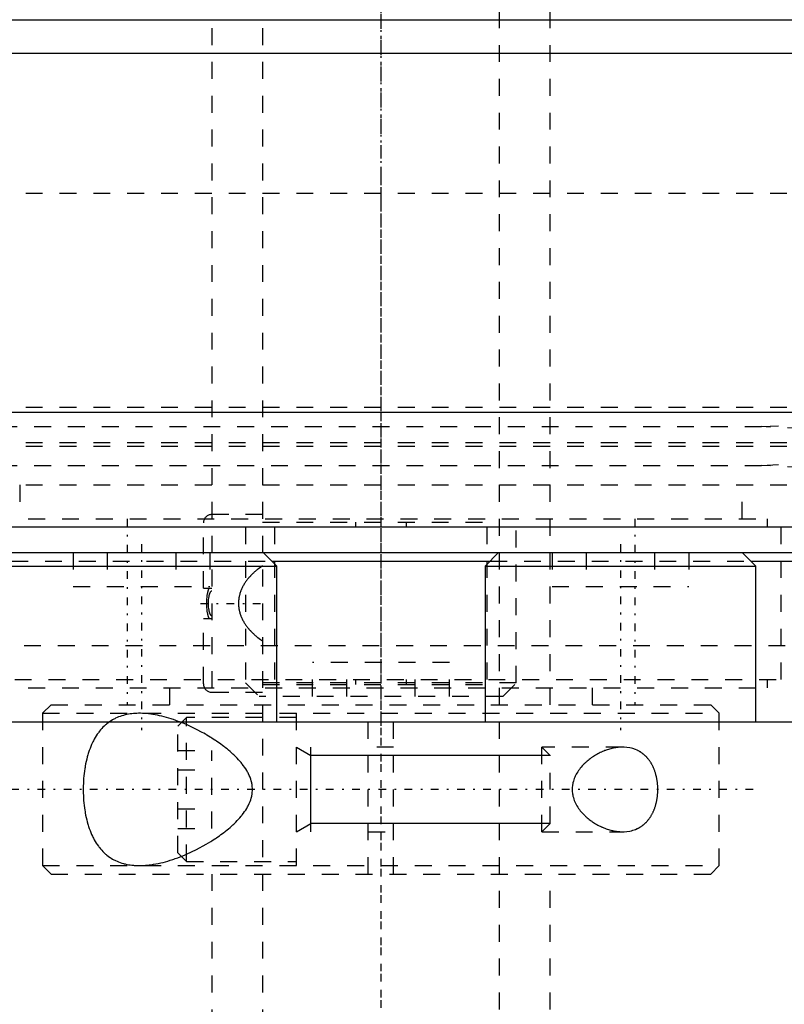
# Model space of a CAD drawing. Extents: x -90 to 90, y -1 to 976.
# Tile 4 of 11: x -21 to 24, y 288 to 347. Entities that reach past the tile are written whole.
import ezdxf

# ---------------------------------------------------------------- set-up
doc = ezdxf.new("R2010")
doc.units = 0
doc.linetypes.add('CENTER', pattern=[1.5, 0.45, -0.5, 0.05, -0.5])
doc.linetypes.add('DASHED', pattern=[2, 1, -1])
for name, color, linetype in [('AM_0', 7, 'CONTINUOUS'), ('AM_10', 7, 'CONTINUOUS'), ('AM_3', 7, 'DASHED'), ('AM_7', 7, 'CENTER')]:
    doc.layers.add(name, color=color, linetype=linetype)

msp = doc.modelspace()

# ---------------------------------------------------------------- linework, layer by layer
at = {"layer": 'AM_0', "color": 7, "linetype": 'CONTINUOUS'}
for p, q in [((-62.5, 346.5), (62.5, 346.5)), ((62.5, 344.5), (-62.5, 344.5)), ((-35.15, 323.3), (35.15, 323.3)), ((52, 316.5), (-52, 316.5)), ((-60.5, 315), (60.5, 315)), ((-6.155, 314.2), (-6.955, 315)), ((6.955, 315), (6.155, 314.2)), ((22.155, 314.2), (21.355, 315)), ((-6.458, 314.5), (6.458, 314.5)), ((21.855, 314.5), (61, 314.5)), ((-22.155, 314.2), (-6.155, 314.2)), ((-6.155, 305), (-6.155, 314.2)), ((6.155, 314.2), (6.155, 305)), ((6.155, 314.2), (22.155, 314.2)), ((22.155, 305), (22.155, 314.2)), ((-79.5, 305), (79.5, 305))]:
    msp.add_line(p, q, dxfattribs=at)
at = {"layer": 'AM_10', "color": 7, "linetype": 'CONTINUOUS'}
for p, q in [((-5, 303.5), (-4.15, 303.01)), ((-4.15, 298.5), (-4.15, 303.5)), ((10, 303.01), (-4.15, 303.01)), ((-5, 298.5), (-4.15, 298.99)), ((10, 298.99), (-4.15, 298.99))]:
    msp.add_line(p, q, dxfattribs=at)
at = {"layer": 'AM_3', "color": 6, "linetype": 'DASHED'}
for p, q in [((-7, 942), (-7, 266)), ((7, 266), (7, 942)), ((-10, 930), (-10, 306)), ((10, 306), (10, 930)), ((-45, 336.25), (45, 336.25)), ((-45, 336.25), (0, 336.25)), ((-45, 323.6), (45, 323.6)), ((22.5, 322.45), (45, 323.6)), ((-22.5, 322.45), (22.5, 322.45)), ((45, 321.3), (22.5, 322.45)), ((-45, 321.5), (45, 321.5)), ((-45, 321.5), (45, 321.5)), ((-45, 321.3), (45, 321.3)), ((22.5, 320.15), (45, 321.3)), ((-22.5, 320.15), (22.5, 320.15)), ((45, 319), (22.5, 320.15)), ((-45, 319), (45, 319)), ((-21.35, 319), (-21.35, 317)), ((21.35, 317), (21.35, 319)), ((-7, 317.25), (-10, 317.25)), ((-22.85, 317), (22.85, 317)), ((-10.5, 312.9), (-10.5, 316.75)), ((-7, 316.8), (7, 316.8)), ((-1.511, 316.8), (-1.511, 316.5)), ((1.511, 316.5), (1.511, 316.8)), ((22.85, 316.5), (22.85, 317)), ((-8, 316.5), (-8, 307.3)), ((-6.284, 316.5), (-6.284, 307.5)), ((6.284, 307.5), (6.284, 316.5)), ((8, 307.3), (8, 316.5)), ((23.65, 307.5), (23.65, 316.5)), ((-21.355, 315), (-6.961, 315)), ((-18.197, 315), (-18.197, 313)), ((-16.176, 315), (-16.176, 313)), ((-12.134, 315), (-12.134, 313)), ((-10.114, 315), (-10.114, 313)), ((6.961, 315), (21.355, 315)), ((10.114, 315), (10.114, 313)), ((12.134, 315), (12.134, 313)), ((16.176, 315), (16.176, 313)), ((18.197, 315), (18.197, 313)), ((-21.855, 314.5), (-6.458, 314.5)), ((6.458, 314.5), (21.855, 314.5)), ((-18.197, 313), (-10.114, 313)), ((-10.5, 312.9), (-10, 312.9)), ((10.114, 313), (18.197, 313)), ((-10.5, 307.25), (-10.5, 311.1)), ((-10.5, 311.1), (-10, 311.1)), ((-33.1, 309.5), (33.1, 309.5)), ((-4.041, 306.5), (-4.041, 308.5)), ((4.041, 308.5), (-4.041, 308.5)), ((-2.021, 306.5), (-2.021, 308.5)), ((2.021, 306.5), (2.021, 308.5)), ((4.041, 306.5), (4.041, 308.5)), ((-23.65, 307.5), (23.65, 307.5)), ((-8, 307.3), (-7.2, 306.5)), ((8, 307.3), (-8, 307.3)), ((-1.511, 307.5), (-1.511, 307.2)), ((1.511, 307.2), (1.511, 307.5)), ((7.2, 306.5), (8, 307.3)), ((22.85, 307), (22.85, 307.5)), ((-22.85, 307), (22.85, 307)), ((-12.5, 307), (-12.5, 306)), ((-10, 306.75), (-7, 306.75)), ((-7, 307.2), (7, 307.2)), ((12.5, 306), (12.5, 307)), ((7.2, 306.5), (-7.2, 306.5)), ((-19.5, 306), (-20, 305.5)), ((-19.5, 306), (19.5, 306)), ((-0.75, 296), (-0.75, 306)), ((0.75, 296), (0.75, 306)), ((20, 305.5), (19.5, 306)), ((-20, 305.5), (-20, 296.5)), ((-20, 305.5), (20, 305.5)), ((-11.5, 305.25), (-12, 304.75)), ((-11.798, 304.954), (-11.918, 305)), ((-5, 305.25), (-11.5, 305.25)), ((-11.5, 296.75), (-11.5, 305.25)), ((-5, 296.5), (-5, 305.5)), ((20, 296.5), (20, 305.5)), ((-12, 297.25), (-12, 304.75)), ((-12, 303.309), (-10, 303.309)), ((-10, 298.691), (-10, 303.309)), ((0.75, 303.5), (-0.75, 303.5)), ((14.283, 303.5), (9.509, 303.5)), ((9.509, 298.5), (9.509, 303.5)), ((10, 303.01), (9.509, 303.5)), ((10, 298.99), (10, 303.01)), ((-12, 302.155), (-10, 302.155)), ((-12, 299.845), (-10, 299.845)), ((-12, 298.691), (-10, 298.691)), ((9.509, 298.5), (10, 298.99)), ((-0.75, 298.5), (0.75, 298.5)), ((9.509, 298.5), (14.283, 298.5)), ((-12, 297.25), (-11.5, 296.75)), ((-20, 296.5), (-19.5, 296)), ((-20, 296.5), (20, 296.5)), ((-11.5, 296.75), (-5, 296.75)), ((19.5, 296), (20, 296.5)), ((-19.5, 296), (19.5, 296)), ((-10, 296), (-10, 266)), ((10, 266), (10, 296))]:
    msp.add_line(p, q, dxfattribs=at)
for points in [[(-7, 314.215, 0), (-7.127, 314.128, 0), (-7.271, 314.021, 0), (-7.312, 313.989, 0), (-7.352, 313.957, 0), (-7.371, 313.941, 0), (-7.391, 313.924, 0), (-7.43, 313.892, 0), (-7.468, 313.858, 0), (-7.506, 313.824, 0), (-7.543, 313.79, 0), (-7.58, 313.756, 0), (-7.598, 313.738, 0), (-7.616, 313.721, 0), (-7.652, 313.685, 0), (-7.687, 313.65, 0), (-7.704, 313.632, 0), (-7.721, 313.613, 0), (-7.755, 313.577, 0), (-7.788, 313.54, 0), (-7.804, 313.521, 0), (-7.82, 313.502, 0), (-7.852, 313.465, 0), (-7.883, 313.427, 0), (-7.913, 313.388, 0), (-7.943, 313.349, 0), (-7.971, 313.31, 0), (-7.985, 313.29, 0), (-7.999, 313.271, 0), (-8.027, 313.231, 0), (-8.053, 313.19, 0), (-8.08, 313.147, 0), (-8.106, 313.104, 0), (-8.131, 313.061, 0), (-8.144, 313.038, 0), (-8.156, 313.016, 0), (-8.18, 312.97, 0), (-8.203, 312.924, 0), (-8.225, 312.877, 0), (-8.246, 312.829, 0), (-8.266, 312.781, 0), (-8.276, 312.756, 0), (-8.285, 312.732, 0), (-8.303, 312.682, 0), (-8.32, 312.633, 0), (-8.335, 312.582, 0), (-8.35, 312.532, 0), (-8.363, 312.481, 0), (-8.369, 312.456, 0), (-8.374, 312.43, 0), (-8.385, 312.379, 0), (-8.394, 312.328, 0), (-8.402, 312.277, 0), (-8.408, 312.226, 0), (-8.413, 312.175, 0), (-8.415, 312.15, 0), (-8.417, 312.125, 0), (-8.42, 312.074, 0), (-8.421, 312.025, 0), (-8.421, 312, 0), (-8.421, 311.975, 0), (-8.42, 311.926, 0), (-8.417, 311.875, 0), (-8.415, 311.85, 0), (-8.413, 311.825, 0), (-8.408, 311.774, 0), (-8.402, 311.723, 0), (-8.394, 311.672, 0), (-8.385, 311.621, 0), (-8.374, 311.57, 0), (-8.369, 311.544, 0), (-8.363, 311.519, 0), (-8.35, 311.468, 0), (-8.335, 311.418, 0), (-8.32, 311.367, 0), (-8.303, 311.318, 0), (-8.285, 311.268, 0), (-8.276, 311.244, 0), (-8.266, 311.219, 0), (-8.246, 311.171, 0), (-8.225, 311.123, 0), (-8.203, 311.076, 0), (-8.18, 311.03, 0), (-8.156, 310.984, 0), (-8.144, 310.962, 0), (-8.131, 310.939, 0), (-8.106, 310.896, 0), (-8.08, 310.853, 0), (-8.053, 310.81, 0), (-8.027, 310.769, 0), (-7.999, 310.729, 0), (-7.985, 310.71, 0), (-7.971, 310.69, 0), (-7.943, 310.651, 0), (-7.913, 310.612, 0), (-7.883, 310.573, 0), (-7.852, 310.535, 0), (-7.82, 310.498, 0), (-7.804, 310.479, 0), (-7.788, 310.46, 0), (-7.755, 310.423, 0), (-7.721, 310.387, 0), (-7.704, 310.368, 0), (-7.687, 310.35, 0), (-7.652, 310.315, 0), (-7.616, 310.279, 0), (-7.598, 310.262, 0), (-7.58, 310.244, 0), (-7.543, 310.21, 0), (-7.506, 310.176, 0), (-7.468, 310.142, 0), (-7.43, 310.108, 0), (-7.391, 310.076, 0), (-7.371, 310.059, 0), (-7.352, 310.043, 0), (-7.312, 310.011, 0), (-7.271, 309.979, 0), (-7.127, 309.872, 0), (-7, 309.785, 0)], [(-10.147, 311.1, 0), (-10.151, 311.108, 0), (-10.159, 311.123, 0), (-10.166, 311.139, 0), (-10.17, 311.147, 0), (-10.174, 311.155, 0), (-10.18, 311.171, 0), (-10.187, 311.187, 0), (-10.193, 311.202, 0), (-10.198, 311.217, 0), (-10.203, 311.233, 0), (-10.206, 311.24, 0), (-10.208, 311.248, 0), (-10.213, 311.264, 0), (-10.218, 311.28, 0), (-10.233, 311.336, 0), (-10.244, 311.385, 0), (-10.254, 311.436, 0), (-10.27, 311.539, 0), (-10.283, 311.643, 0), (-10.292, 311.748, 0), (-10.297, 311.851, 0), (-10.3, 311.951, 0), (-10.3, 312, 0), (-10.3, 312.049, 0), (-10.297, 312.149, 0), (-10.292, 312.252, 0), (-10.283, 312.357, 0), (-10.27, 312.461, 0), (-10.254, 312.564, 0), (-10.244, 312.615, 0), (-10.233, 312.664, 0), (-10.218, 312.72, 0), (-10.213, 312.736, 0), (-10.208, 312.752, 0), (-10.206, 312.76, 0), (-10.203, 312.767, 0), (-10.198, 312.783, 0), (-10.193, 312.798, 0), (-10.187, 312.813, 0), (-10.18, 312.829, 0), (-10.174, 312.845, 0), (-10.17, 312.853, 0), (-10.166, 312.861, 0), (-10.159, 312.877, 0), (-10.151, 312.892, 0), (-10.147, 312.9, 0)], [(-10, 312.723, 0), (-10.001, 312.723, 0), (-10.004, 312.723, 0), (-10.006, 312.723, 0), (-10.007, 312.722, 0), (-10.008, 312.722, 0), (-10.011, 312.722, 0), (-10.013, 312.722, 0), (-10.016, 312.721, 0), (-10.018, 312.72, 0), (-10.02, 312.72, 0), (-10.022, 312.719, 0), (-10.023, 312.719, 0), (-10.025, 312.718, 0), (-10.028, 312.717, 0), (-10.03, 312.716, 0), (-10.032, 312.715, 0), (-10.034, 312.714, 0), (-10.035, 312.714, 0), (-10.036, 312.713, 0), (-10.038, 312.712, 0), (-10.04, 312.711, 0), (-10.041, 312.71, 0), (-10.042, 312.71, 0), (-10.044, 312.708, 0), (-10.046, 312.707, 0), (-10.047, 312.706, 0), (-10.048, 312.706, 0), (-10.05, 312.704, 0), (-10.052, 312.703, 0), (-10.054, 312.701, 0), (-10.056, 312.699, 0), (-10.058, 312.698, 0), (-10.059, 312.697, 0), (-10.06, 312.696, 0), (-10.062, 312.694, 0), (-10.064, 312.693, 0), (-10.065, 312.691, 0), (-10.067, 312.689, 0), (-10.069, 312.687, 0), (-10.07, 312.686, 0), (-10.071, 312.686, 0), (-10.072, 312.684, 0), (-10.074, 312.682, 0), (-10.079, 312.675, 0), (-10.088, 312.664, 0), (-10.096, 312.652, 0), (-10.1, 312.646, 0), (-10.104, 312.639, 0), (-10.111, 312.626, 0), (-10.118, 312.613, 0), (-10.124, 312.599, 0), (-10.13, 312.585, 0), (-10.135, 312.572, 0), (-10.138, 312.565, 0), (-10.14, 312.559, 0), (-10.145, 312.545, 0), (-10.149, 312.532, 0), (-10.152, 312.525, 0), (-10.154, 312.519, 0), (-10.158, 312.505, 0), (-10.162, 312.491, 0), (-10.164, 312.484, 0), (-10.165, 312.477, 0), (-10.169, 312.463, 0), (-10.172, 312.449, 0), (-10.183, 312.398, 0), (-10.198, 312.309, 0), (-10.208, 312.219, 0), (-10.215, 312.13, 0), (-10.218, 312.042, 0), (-10.218, 312, 0), (-10.218, 311.958, 0), (-10.215, 311.87, 0), (-10.208, 311.781, 0), (-10.198, 311.691, 0), (-10.183, 311.602, 0), (-10.172, 311.551, 0), (-10.169, 311.537, 0), (-10.165, 311.523, 0), (-10.164, 311.516, 0), (-10.162, 311.509, 0), (-10.158, 311.495, 0), (-10.154, 311.481, 0), (-10.152, 311.475, 0), (-10.149, 311.468, 0), (-10.145, 311.455, 0), (-10.14, 311.441, 0), (-10.138, 311.435, 0), (-10.135, 311.428, 0), (-10.13, 311.415, 0), (-10.124, 311.401, 0), (-10.118, 311.387, 0), (-10.111, 311.374, 0), (-10.104, 311.361, 0), (-10.1, 311.354, 0), (-10.096, 311.348, 0), (-10.088, 311.336, 0), (-10.079, 311.325, 0), (-10.074, 311.318, 0), (-10.072, 311.316, 0), (-10.071, 311.314, 0), (-10.07, 311.314, 0), (-10.069, 311.313, 0), (-10.067, 311.311, 0), (-10.065, 311.309, 0), (-10.064, 311.307, 0), (-10.062, 311.306, 0), (-10.06, 311.304, 0), (-10.059, 311.303, 0), (-10.058, 311.302, 0), (-10.056, 311.301, 0), (-10.054, 311.299, 0), (-10.052, 311.297, 0), (-10.05, 311.296, 0), (-10.048, 311.294, 0), (-10.047, 311.294, 0), (-10.046, 311.293, 0), (-10.044, 311.292, 0), (-10.042, 311.29, 0), (-10.041, 311.29, 0), (-10.04, 311.289, 0), (-10.038, 311.288, 0), (-10.036, 311.287, 0), (-10.035, 311.286, 0), (-10.034, 311.286, 0), (-10.032, 311.285, 0), (-10.03, 311.284, 0), (-10.028, 311.283, 0), (-10.025, 311.282, 0), (-10.023, 311.281, 0), (-10.022, 311.281, 0), (-10.02, 311.28, 0), (-10.018, 311.28, 0), (-10.016, 311.279, 0), (-10.013, 311.278, 0), (-10.011, 311.278, 0), (-10.008, 311.278, 0), (-10.007, 311.278, 0), (-10.006, 311.277, 0), (-10.004, 311.277, 0), (-10.001, 311.277, 0), (-10, 311.277, 0)], [(-14.283, 305.5, 0), (-14.333, 305.5, 0), (-14.433, 305.497, 0), (-14.533, 305.492, 0), (-14.583, 305.489, 0), (-14.634, 305.485, 0), (-14.734, 305.475, 0), (-14.833, 305.462, 0), (-14.933, 305.446, 0), (-15.031, 305.427, 0), (-15.129, 305.405, 0), (-15.178, 305.393, 0), (-15.226, 305.38, 0), (-15.322, 305.352, 0), (-15.417, 305.32, 0), (-15.511, 305.285, 0), (-15.603, 305.247, 0), (-15.694, 305.205, 0), (-15.739, 305.183, 0), (-15.783, 305.16, 0), (-15.871, 305.111, 0), (-15.957, 305.059, 0), (-15.999, 305.032, 0), (-16.041, 305.003, 0), (-16.123, 304.944, 0), (-16.204, 304.882, 0), (-16.243, 304.849, 0), (-16.282, 304.816, 0), (-16.358, 304.746, 0), (-16.432, 304.674, 0), (-16.504, 304.597, 0), (-16.574, 304.518, 0), (-16.641, 304.436, 0), (-16.674, 304.393, 0), (-16.706, 304.35, 0), (-16.769, 304.261, 0), (-16.83, 304.17, 0), (-16.888, 304.075, 0), (-16.944, 303.978, 0), (-16.998, 303.876, 0), (-17.024, 303.824, 0), (-17.051, 303.77, 0), (-17.101, 303.66, 0), (-17.15, 303.546, 0), (-17.197, 303.428, 0), (-17.241, 303.306, 0), (-17.283, 303.181, 0), (-17.304, 303.117, 0), (-17.323, 303.053, 0), (-17.36, 302.922, 0), (-17.395, 302.788, 0), (-17.427, 302.652, 0), (-17.456, 302.513, 0), (-17.482, 302.373, 0), (-17.494, 302.302, 0), (-17.506, 302.231, 0), (-17.527, 302.087, 0), (-17.545, 301.943, 0), (-17.561, 301.797, 0), (-17.574, 301.652, 0), (-17.584, 301.506, 0), (-17.588, 301.433, 0), (-17.592, 301.36, 0), (-17.597, 301.215, 0), (-17.599, 301.072, 0), (-17.6, 301, 0), (-17.599, 300.928, 0), (-17.597, 300.785, 0), (-17.592, 300.64, 0), (-17.588, 300.567, 0), (-17.584, 300.494, 0), (-17.574, 300.348, 0), (-17.561, 300.203, 0), (-17.545, 300.057, 0), (-17.527, 299.913, 0), (-17.506, 299.769, 0), (-17.494, 299.698, 0), (-17.482, 299.627, 0), (-17.456, 299.487, 0), (-17.427, 299.348, 0), (-17.395, 299.212, 0), (-17.36, 299.078, 0), (-17.323, 298.947, 0), (-17.304, 298.883, 0), (-17.283, 298.819, 0), (-17.241, 298.694, 0), (-17.197, 298.572, 0), (-17.15, 298.454, 0), (-17.101, 298.34, 0), (-17.051, 298.23, 0), (-17.024, 298.176, 0), (-16.998, 298.124, 0), (-16.944, 298.022, 0), (-16.888, 297.925, 0), (-16.83, 297.83, 0), (-16.769, 297.739, 0), (-16.706, 297.65, 0), (-16.674, 297.607, 0), (-16.641, 297.564, 0), (-16.574, 297.482, 0), (-16.504, 297.403, 0), (-16.432, 297.326, 0), (-16.358, 297.254, 0), (-16.282, 297.184, 0), (-16.243, 297.151, 0), (-16.204, 297.118, 0), (-16.123, 297.056, 0), (-16.041, 296.997, 0), (-15.999, 296.968, 0), (-15.957, 296.941, 0), (-15.871, 296.889, 0), (-15.783, 296.84, 0), (-15.739, 296.817, 0), (-15.694, 296.795, 0), (-15.603, 296.753, 0), (-15.511, 296.715, 0), (-15.417, 296.68, 0), (-15.322, 296.648, 0), (-15.226, 296.62, 0), (-15.178, 296.607, 0), (-15.129, 296.595, 0), (-15.031, 296.573, 0), (-14.933, 296.554, 0), (-14.833, 296.538, 0), (-14.734, 296.525, 0), (-14.634, 296.515, 0), (-14.583, 296.511, 0), (-14.533, 296.508, 0), (-14.433, 296.503, 0), (-14.333, 296.5, 0), (-14.283, 296.5, 0)], [(-11.918, 305, 0), (-11.988, 305.026, 0), (-12.127, 305.077, 0), (-12.265, 305.125, 0), (-12.335, 305.149, 0), (-12.404, 305.171, 0), (-12.541, 305.214, 0), (-12.678, 305.254, 0), (-12.814, 305.291, 0), (-12.949, 305.325, 0), (-13.083, 305.356, 0), (-13.149, 305.371, 0), (-13.215, 305.385, 0), (-13.347, 305.41, 0), (-13.477, 305.432, 0), (-13.605, 305.451, 0), (-13.733, 305.467, 0), (-13.858, 305.48, 0), (-13.92, 305.486, 0), (-13.982, 305.49, 0), (-14.104, 305.496, 0), (-14.224, 305.5, 0), (-14.283, 305.5, 0)], [(-11.798, 297.046, 0), (-11.502, 297.17, 0), (-10.912, 297.447, 0), (-10.333, 297.761, 0), (-10.051, 297.931, 0), (-10.005, 297.96, 0), (-9.913, 298.019, 0), (-9.821, 298.078, 0), (-9.776, 298.108, 0), (-9.731, 298.139, 0), (-9.641, 298.2, 0), (-9.551, 298.263, 0), (-9.461, 298.328, 0), (-9.37, 298.395, 0), (-9.28, 298.463, 0), (-9.235, 298.498, 0), (-9.19, 298.533, 0), (-9.1, 298.605, 0), (-9.011, 298.679, 0), (-8.923, 298.754, 0), (-8.835, 298.831, 0), (-8.749, 298.909, 0), (-8.706, 298.949, 0), (-8.664, 298.99, 0), (-8.581, 299.072, 0), (-8.499, 299.155, 0), (-8.419, 299.24, 0), (-8.342, 299.326, 0), (-8.267, 299.415, 0), (-8.23, 299.459, 0), (-8.195, 299.504, 0), (-8.125, 299.595, 0), (-8.059, 299.688, 0), (-7.996, 299.782, 0), (-7.937, 299.878, 0), (-7.881, 299.975, 0), (-7.855, 300.025, 0), (-7.829, 300.075, 0), (-7.782, 300.176, 0), (-7.74, 300.279, 0), (-7.702, 300.383, 0), (-7.669, 300.49, 0), (-7.643, 300.599, 0), (-7.632, 300.655, 0), (-7.622, 300.711, 0), (-7.608, 300.824, 0), (-7.6, 300.941, 0), (-7.599, 301, 0), (-7.6, 301.059, 0), (-7.608, 301.176, 0), (-7.622, 301.289, 0), (-7.632, 301.345, 0), (-7.643, 301.401, 0), (-7.669, 301.51, 0), (-7.702, 301.617, 0), (-7.74, 301.721, 0), (-7.782, 301.824, 0), (-7.829, 301.925, 0), (-7.855, 301.975, 0), (-7.881, 302.025, 0), (-7.937, 302.122, 0), (-7.996, 302.218, 0), (-8.059, 302.312, 0), (-8.125, 302.405, 0), (-8.195, 302.496, 0), (-8.23, 302.541, 0), (-8.267, 302.585, 0), (-8.342, 302.674, 0), (-8.419, 302.76, 0), (-8.499, 302.845, 0), (-8.581, 302.928, 0), (-8.664, 303.01, 0), (-8.706, 303.051, 0), (-8.749, 303.091, 0), (-8.835, 303.169, 0), (-8.923, 303.246, 0), (-9.011, 303.321, 0), (-9.1, 303.395, 0), (-9.19, 303.467, 0), (-9.235, 303.502, 0), (-9.28, 303.537, 0), (-9.37, 303.605, 0), (-9.461, 303.672, 0), (-9.551, 303.737, 0), (-9.641, 303.8, 0), (-9.731, 303.861, 0), (-9.776, 303.892, 0), (-9.821, 303.922, 0), (-9.913, 303.981, 0), (-10.005, 304.04, 0), (-10.051, 304.069, 0), (-10.098, 304.098, 0), (-10.191, 304.155, 0), (-10.286, 304.211, 0), (-10.333, 304.239, 0), (-10.381, 304.267, 0), (-10.476, 304.321, 0), (-10.572, 304.374, 0), (-10.912, 304.553, 0), (-11.502, 304.83, 0), (-11.798, 304.954, 0)], [(14.283, 303.5, 0), (14.251, 303.5, 0), (14.188, 303.498, 0), (14.123, 303.495, 0), (14.091, 303.492, 0), (14.058, 303.49, 0), (13.992, 303.483, 0), (13.925, 303.475, 0), (13.858, 303.464, 0), (13.79, 303.452, 0), (13.722, 303.439, 0), (13.688, 303.431, 0), (13.653, 303.423, 0), (13.585, 303.406, 0), (13.515, 303.387, 0), (13.446, 303.367, 0), (13.377, 303.344, 0), (13.307, 303.32, 0), (13.272, 303.308, 0), (13.237, 303.295, 0), (13.168, 303.267, 0), (13.099, 303.238, 0), (13.064, 303.223, 0), (13.029, 303.207, 0), (12.96, 303.175, 0), (12.892, 303.141, 0), (12.858, 303.124, 0), (12.824, 303.106, 0), (12.756, 303.069, 0), (12.689, 303.03, 0), (12.623, 302.99, 0), (12.557, 302.948, 0), (12.492, 302.905, 0), (12.46, 302.883, 0), (12.428, 302.86, 0), (12.364, 302.814, 0), (12.302, 302.767, 0), (12.241, 302.718, 0), (12.181, 302.668, 0), (12.122, 302.616, 0), (12.093, 302.59, 0), (12.064, 302.563, 0), (12.006, 302.506, 0), (11.949, 302.448, 0), (11.892, 302.387, 0), (11.837, 302.323, 0), (11.782, 302.257, 0), (11.756, 302.223, 0), (11.73, 302.189, 0), (11.679, 302.118, 0), (11.63, 302.046, 0), (11.584, 301.971, 0), (11.541, 301.894, 0), (11.5, 301.816, 0), (11.481, 301.776, 0), (11.462, 301.735, 0), (11.428, 301.653, 0), (11.398, 301.57, 0), (11.372, 301.485, 0), (11.349, 301.399, 0), (11.331, 301.311, 0), (11.324, 301.267, 0), (11.317, 301.223, 0), (11.308, 301.134, 0), (11.303, 301.045, 0), (11.303, 301, 0), (11.303, 300.955, 0), (11.308, 300.866, 0), (11.317, 300.777, 0), (11.324, 300.733, 0), (11.331, 300.689, 0), (11.349, 300.601, 0), (11.372, 300.515, 0), (11.398, 300.43, 0), (11.428, 300.347, 0), (11.462, 300.265, 0), (11.481, 300.224, 0), (11.5, 300.184, 0), (11.541, 300.106, 0), (11.584, 300.029, 0), (11.63, 299.954, 0), (11.679, 299.882, 0), (11.73, 299.811, 0), (11.756, 299.777, 0), (11.782, 299.743, 0), (11.837, 299.677, 0), (11.892, 299.613, 0), (11.949, 299.552, 0), (12.006, 299.494, 0), (12.064, 299.437, 0), (12.093, 299.41, 0), (12.122, 299.384, 0), (12.181, 299.332, 0), (12.241, 299.282, 0), (12.302, 299.233, 0), (12.364, 299.186, 0), (12.428, 299.14, 0), (12.46, 299.117, 0), (12.492, 299.095, 0), (12.557, 299.052, 0), (12.623, 299.01, 0), (12.689, 298.97, 0), (12.756, 298.931, 0), (12.824, 298.894, 0), (12.858, 298.876, 0), (12.892, 298.859, 0), (12.96, 298.825, 0), (13.029, 298.793, 0), (13.064, 298.777, 0), (13.099, 298.762, 0), (13.168, 298.733, 0), (13.237, 298.705, 0), (13.272, 298.692, 0), (13.307, 298.68, 0), (13.377, 298.656, 0), (13.446, 298.633, 0), (13.515, 298.613, 0), (13.585, 298.594, 0), (13.653, 298.577, 0), (13.688, 298.569, 0), (13.722, 298.561, 0), (13.79, 298.548, 0), (13.858, 298.536, 0), (13.925, 298.525, 0), (13.992, 298.517, 0), (14.058, 298.51, 0), (14.091, 298.508, 0), (14.123, 298.505, 0), (14.188, 298.502, 0), (14.251, 298.5, 0), (14.283, 298.5, 0)], [(16.363, 301, 0), (16.363, 301.02, 0), (16.363, 301.061, 0), (16.362, 301.102, 0), (16.361, 301.122, 0), (16.36, 301.143, 0), (16.358, 301.184, 0), (16.356, 301.225, 0), (16.353, 301.266, 0), (16.35, 301.308, 0), (16.346, 301.349, 0), (16.344, 301.369, 0), (16.342, 301.39, 0), (16.337, 301.431, 0), (16.331, 301.472, 0), (16.326, 301.513, 0), (16.319, 301.554, 0), (16.312, 301.595, 0), (16.309, 301.615, 0), (16.305, 301.635, 0), (16.297, 301.676, 0), (16.289, 301.716, 0), (16.285, 301.736, 0), (16.28, 301.756, 0), (16.271, 301.795, 0), (16.261, 301.835, 0), (16.256, 301.854, 0), (16.251, 301.874, 0), (16.241, 301.912, 0), (16.229, 301.951, 0), (16.218, 301.989, 0), (16.206, 302.026, 0), (16.194, 302.063, 0), (16.187, 302.082, 0), (16.181, 302.1, 0), (16.168, 302.137, 0), (16.154, 302.173, 0), (16.14, 302.208, 0), (16.125, 302.243, 0), (16.111, 302.278, 0), (16.103, 302.295, 0), (16.095, 302.312, 0), (16.08, 302.345, 0), (16.064, 302.378, 0), (16.048, 302.411, 0), (16.031, 302.443, 0), (16.014, 302.474, 0), (16.006, 302.489, 0), (15.997, 302.505, 0), (15.98, 302.535, 0), (15.962, 302.564, 0), (15.945, 302.593, 0), (15.927, 302.622, 0), (15.908, 302.649, 0), (15.899, 302.663, 0), (15.89, 302.676, 0), (15.871, 302.703, 0), (15.852, 302.729, 0), (15.833, 302.755, 0), (15.813, 302.78, 0), (15.793, 302.805, 0), (15.783, 302.818, 0), (15.773, 302.83, 0), (15.752, 302.854, 0), (15.731, 302.878, 0), (15.721, 302.89, 0), (15.71, 302.901, 0), (15.689, 302.924, 0), (15.667, 302.947, 0), (15.656, 302.958, 0), (15.645, 302.969, 0), (15.622, 302.991, 0), (15.6, 303.012, 0), (15.577, 303.033, 0), (15.553, 303.053, 0), (15.53, 303.073, 0), (15.518, 303.083, 0), (15.506, 303.092, 0), (15.482, 303.111, 0), (15.458, 303.13, 0), (15.433, 303.148, 0), (15.408, 303.166, 0), (15.383, 303.183, 0), (15.37, 303.191, 0), (15.358, 303.2, 0), (15.332, 303.216, 0), (15.307, 303.231, 0), (15.281, 303.247, 0), (15.254, 303.262, 0), (15.228, 303.276, 0), (15.215, 303.283, 0), (15.202, 303.29, 0), (15.175, 303.303, 0), (15.148, 303.316, 0), (15.053, 303.358, 0), (14.885, 303.416, 0), (14.8, 303.439, 0), (14.714, 303.458, 0), (14.541, 303.486, 0), (14.368, 303.498, 0), (14.283, 303.5, 0)], [(14.283, 298.5, 0), (14.368, 298.502, 0), (14.541, 298.514, 0), (14.714, 298.542, 0), (14.8, 298.561, 0), (14.885, 298.584, 0), (15.053, 298.642, 0), (15.148, 298.684, 0), (15.175, 298.697, 0), (15.202, 298.71, 0), (15.215, 298.717, 0), (15.228, 298.724, 0), (15.254, 298.738, 0), (15.281, 298.753, 0), (15.307, 298.769, 0), (15.332, 298.784, 0), (15.358, 298.8, 0), (15.37, 298.809, 0), (15.383, 298.817, 0), (15.408, 298.834, 0), (15.433, 298.852, 0), (15.458, 298.87, 0), (15.482, 298.889, 0), (15.506, 298.908, 0), (15.518, 298.917, 0), (15.53, 298.927, 0), (15.553, 298.947, 0), (15.577, 298.967, 0), (15.6, 298.988, 0), (15.622, 299.009, 0), (15.645, 299.031, 0), (15.656, 299.042, 0), (15.667, 299.053, 0), (15.689, 299.076, 0), (15.71, 299.099, 0), (15.721, 299.11, 0), (15.731, 299.122, 0), (15.752, 299.146, 0), (15.773, 299.17, 0), (15.783, 299.182, 0), (15.793, 299.195, 0), (15.813, 299.22, 0), (15.833, 299.245, 0), (15.852, 299.271, 0), (15.871, 299.297, 0), (15.89, 299.324, 0), (15.899, 299.337, 0), (15.908, 299.351, 0), (15.927, 299.378, 0), (15.945, 299.407, 0), (15.962, 299.436, 0), (15.98, 299.465, 0), (15.997, 299.495, 0), (16.006, 299.511, 0), (16.014, 299.526, 0), (16.031, 299.557, 0), (16.048, 299.589, 0), (16.064, 299.622, 0), (16.08, 299.655, 0), (16.095, 299.688, 0), (16.103, 299.705, 0), (16.111, 299.722, 0), (16.125, 299.757, 0), (16.14, 299.792, 0), (16.154, 299.827, 0), (16.168, 299.863, 0), (16.181, 299.9, 0), (16.187, 299.918, 0), (16.194, 299.937, 0), (16.206, 299.974, 0), (16.218, 300.011, 0), (16.229, 300.049, 0), (16.241, 300.088, 0), (16.251, 300.126, 0), (16.256, 300.146, 0), (16.261, 300.165, 0), (16.271, 300.205, 0), (16.28, 300.244, 0), (16.285, 300.264, 0), (16.289, 300.284, 0), (16.297, 300.324, 0), (16.305, 300.365, 0), (16.309, 300.385, 0), (16.312, 300.405, 0), (16.319, 300.446, 0), (16.326, 300.487, 0), (16.331, 300.528, 0), (16.337, 300.569, 0), (16.342, 300.61, 0), (16.344, 300.631, 0), (16.346, 300.651, 0), (16.35, 300.692, 0), (16.353, 300.734, 0), (16.356, 300.775, 0), (16.358, 300.816, 0), (16.36, 300.857, 0), (16.361, 300.878, 0), (16.362, 300.898, 0), (16.363, 300.939, 0), (16.363, 300.98, 0), (16.363, 301, 0)], [(-14.283, 296.5, 0), (-14.221, 296.5, 0), (-14.095, 296.504, 0), (-13.967, 296.511, 0), (-13.902, 296.516, 0), (-13.837, 296.522, 0), (-13.705, 296.536, 0), (-13.572, 296.553, 0), (-13.437, 296.574, 0), (-13.3, 296.599, 0), (-13.162, 296.626, 0), (-13.092, 296.641, 0), (-13.022, 296.657, 0), (-12.881, 296.692, 0), (-12.74, 296.729, 0), (-12.597, 296.77, 0), (-12.453, 296.813, 0), (-12.308, 296.86, 0), (-12.236, 296.885, 0), (-12.163, 296.91, 0), (-12.017, 296.962, 0), (-11.871, 297.018, 0), (-11.798, 297.046, 0)]]:
    msp.add_polyline3d(points, dxfattribs=at)
for centre, start, end in [((-10, 316.75), 90, 180), ((-10, 307.25), 180, 270)]:
    msp.add_arc(centre, 0.5, start, end, dxfattribs=at)
at = {"layer": 'AM_7', "color": 4, "linetype": 'CENTER'}
for p, q in [((0, 975.8), (0, 232.2)), ((0, 619.2), (0, 339.31)), ((0, 368.538), (0, 334.712)), ((0, 337.762), (0, 304.488)), ((0, 336.6), (0, -0.65)), ((0, 321.75), (0, 306)), ((-15, 317), (-15, 306)), ((15, 317), (15, 306)), ((-14.155, 315.5), (-14.155, 304.5)), ((14.155, 315.5), (14.155, 304.5)), ((-10.675, 312), (-6.825, 312)), ((22, 301), (-22, 301))]:
    msp.add_line(p, q, dxfattribs=at)

doc.saveas('drawing.dxf')
